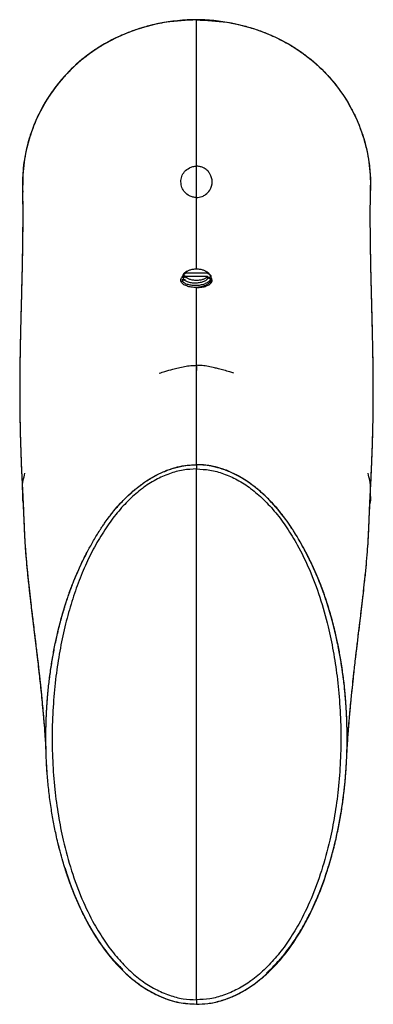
# Model space of a CAD drawing. Header units: millimetres. Extents: x 42 to 175, y 27 to 267.
# Tile 9 of 12: x 42 to 60, y 214 to 266. Entities that reach past the tile are written whole.
import ezdxf

# ---------------------------------------------------------------- set-up
doc = ezdxf.new("R2010")
doc.units = ezdxf.units.MM

msp = doc.modelspace()

# ---------------------------------------------------------------- linework, layer by layer
at = {"color": 7, "linetype": 'Continuous', "lineweight": 25}
for p, q in [((50.204, 252.306), (50.355, 252.376)), ((50.204, 252.274), (50.204, 252.306)), ((50.355, 252.199), (50.204, 252.125)), ((50.208, 252.12), (50.214, 252.215)), ((50.229, 252.438), (50.378, 252.561)), ((50.355, 252.376), (50.229, 252.438)), ((50.378, 252.361), (50.244, 252.251)), ((50.459, 252.64), (50.319, 252.541)), ((50.378, 252.561), (51.544, 252.561)), ((51.544, 252.361), (50.378, 252.361)), ((51.491, 252.62), (51.463, 252.64)), ((51.601, 252.543), (51.517, 252.601)), ((51.544, 252.561), (51.588, 252.525)), ((51.606, 252.31), (51.544, 252.361)), ((51.567, 252.515), (51.588, 252.525)), ((51.649, 252.474), (51.567, 252.515)), ((51.718, 252.354), (51.567, 252.284)), ((51.706, 252.227), (51.567, 252.291)), ((51.649, 252.475), (51.718, 252.417)), ((51.706, 252.227), (51.687, 252.17)), ((51.718, 252.217), (51.706, 252.227)), ((51.718, 252.417), (51.718, 252.354)), ((51.718, 252.135), (51.718, 252.217)), ((50.204, 252.125), (50.204, 252.074)), ((51.715, 252.115), (51.667, 252.015)), ((50.961, 247.635), (50.961, 247.361)), ((50.961, 213.849), (50.961, 242.115)), ((41.697, 241.011), (41.697, 240.644)), ((41.701, 240.845), (41.702, 240.817)), ((60.225, 240.644), (60.225, 241.011))]:
    msp.add_line(p, q, dxfattribs=at)
at = {"color": 7, "linetype": 'Continuous', "lineweight": 25, "flags": 128}
for points in [[(50.961, 258.238), (50.961, 262.156), (50.961, 266.027)], [(50.961, 252.769), (50.961, 253.742), (50.961, 255.297), (50.961, 258.964), (50.961, 262.509), (50.961, 266.027)], [(50.961, 252.769), (50.961, 253.742), (50.961, 255.297), (50.961, 258.964), (50.961, 262.509), (50.961, 266.027)], [(50.961, 252.769), (50.961, 253.782), (50.961, 256.939), (50.961, 260.022), (50.961, 263.027), (50.961, 266.027)], [(50.961, 252.769), (50.961, 253.782), (50.961, 256.939), (50.961, 260.022), (50.961, 263.027), (50.961, 266.027)], [(51.601, 252.543), (51.659, 252.494), (51.718, 252.417)], [(50.961, 247.635), (50.961, 249.586), (50.961, 251.776)]]:
    msp.add_lwpolyline(points, dxfattribs=at)
at = {"color": 8, "linetype": 'Continuous', "lineweight": 25, "flags": 128}
msp.add_lwpolyline([(50.961, 252.769), (50.961, 254.578), (50.961, 256.571)], dxfattribs=at)
at = {"color": 7, "linetype": 'Continuous', "lineweight": 25}
for centre, radius, start, end in [((50.961, 256.871), 9.167, 76.7353, 100.5929), ((51.462, 252.353), 0.29, 320.846, 331.9185)]:
    msp.add_arc(centre, radius, start, end, dxfattribs=at)
for points, knots in [([(50.961, 266.027), (50.42, 266.003), (49.325, 265.953), (47.73, 265.546), (46.208, 264.883), (44.868, 263.979), (43.725, 262.861), (42.842, 261.617), (42.194, 260.252), (41.845, 259.022), (41.72, 257.953), (41.674, 257.294), (41.706, 256.927), (41.713, 256.848)], [0, 0, 0, 0, 0.111006, 0.225007, 0.33608, 0.450768, 0.555293, 0.663206, 0.762496, 0.864782, 0.924249, 0.983745, 1, 1, 1, 1]), ([(50.961, 266.027), (50.629, 266.018), (49.965, 266), (49.09, 265.866), (48.339, 265.693), (47.709, 265.5), (47.016, 265.236), (46.269, 264.876), (45.573, 264.452), (44.993, 264.026), (44.517, 263.624), (44.081, 263.197), (43.681, 262.747), (43.314, 262.274), (42.985, 261.782), (42.691, 261.27), (42.428, 260.734), (42.202, 260.178), (42.021, 259.621), (41.877, 259.051), (41.769, 258.437), (41.712, 257.816), (41.692, 257.376), (41.696, 257.161), (41.697, 257.132)], [0, 0, 0, 0, 0.069604, 0.138909, 0.184977, 0.230963, 0.276912, 0.340257, 0.404291, 0.447395, 0.490861, 0.534741, 0.575122, 0.616897, 0.660042, 0.698935, 0.740578, 0.784893, 0.824636, 0.863266, 0.907857, 0.955044, 0.993949, 1, 1, 1, 1]), ([(50.961, 266.027), (50.624, 266.018), (49.957, 266), (48.972, 265.851), (48.016, 265.611), (47.106, 265.278), (46.247, 264.863), (45.453, 264.376), (44.723, 263.817), (44.065, 263.194), (43.478, 262.509), (42.968, 261.77), (42.537, 260.984), (42.15, 260.073), (41.855, 259.031), (41.703, 258.044), (41.709, 257.441), (41.711, 257.232)], [0, 0, 0, 0, 0.0710371, 0.1406938, 0.20967, 0.2786864, 0.3449902, 0.4106193, 0.4748283, 0.5386123, 0.6015653, 0.6647455, 0.7277132, 0.7904626, 0.873047, 0.9559078, 1, 1, 1, 1]), ([(50.961, 266.027), (51.502, 266.003), (52.597, 265.953), (54.192, 265.546), (55.714, 264.883), (57.054, 263.979), (58.197, 262.861), (59.079, 261.617), (59.73, 260.252), (60.072, 259.022), (60.207, 257.997), (60.217, 257.463), (60.222, 257.219)], [0, 0, 0, 0, 0.1139069, 0.2308867, 0.3448619, 0.4625467, 0.5698031, 0.6805357, 0.7824205, 0.8873797, 0.9483999, 1, 1, 1, 1]), ([(50.961, 266.027), (51.293, 266.018), (51.957, 266), (52.832, 265.866), (53.583, 265.693), (54.213, 265.5), (54.906, 265.236), (55.653, 264.876), (56.349, 264.452), (56.929, 264.026), (57.405, 263.624), (57.841, 263.197), (58.241, 262.747), (58.608, 262.274), (58.937, 261.782), (59.231, 261.27), (59.494, 260.734), (59.72, 260.178), (59.901, 259.621), (60.045, 259.051), (60.153, 258.437), (60.21, 257.816), (60.23, 257.376), (60.226, 257.161), (60.225, 257.132)], [0, 0, 0, 0, 0.069604, 0.138909, 0.184977, 0.230963, 0.276912, 0.340257, 0.404291, 0.447395, 0.490861, 0.534741, 0.575122, 0.616897, 0.660042, 0.698935, 0.740578, 0.784893, 0.824636, 0.863266, 0.907857, 0.955044, 0.993949, 1, 1, 1, 1]), ([(50.961, 266.027), (51.502, 266.003), (52.597, 265.953), (54.192, 265.546), (55.714, 264.883), (57.054, 263.979), (58.197, 262.861), (59.08, 261.617), (59.728, 260.252), (60.077, 259.022), (60.202, 257.953), (60.248, 257.294), (60.216, 256.927), (60.209, 256.849)], [0, 0, 0, 0, 0.111016, 0.225028, 0.336111, 0.45081, 0.555344, 0.663267, 0.762567, 0.864863, 0.924334, 0.983836, 1, 1, 1, 1]), ([(50.128, 257.405), (50.137, 257.502), (50.155, 257.685), (50.302, 257.943), (50.514, 258.128), (50.731, 258.21), (50.863, 258.235), (50.929, 258.237), (50.961, 258.238)], [0, 0, 0, 0, 0.292548, 0.553542, 0.788523, 0.900556, 0.951218, 1, 1, 1, 1]), ([(50.961, 256.571), (51.009, 256.574), (51.116, 256.58), (51.29, 256.631), (51.505, 256.752), (51.731, 257.012), (51.831, 257.389), (51.748, 257.746), (51.567, 257.99), (51.408, 258.119), (51.222, 258.203), (51.075, 258.235), (50.985, 258.237), (50.961, 258.238)], [0, 0, 0, 0, 0.03547, 0.079388, 0.149035, 0.281742, 0.510232, 0.719322, 0.801937, 0.884959, 0.933311, 0.982098, 1, 1, 1, 1]), ([(41.692, 257.236), (41.698, 256.824), (41.713, 255.887), (41.703, 254.476), (41.679, 253.033), (41.647, 251.702), (41.614, 250.479), (41.587, 249.365), (41.566, 248.362), (41.552, 247.471), (41.546, 246.677), (41.546, 245.961), (41.55, 245.306), (41.559, 244.711), (41.569, 244.194), (41.583, 243.687), (41.6, 243.136), (41.625, 242.469), (41.654, 241.803), (41.679, 241.298), (41.693, 241.006), (41.697, 240.932)], [0, 0, 0, 0, 0.0800701, 0.181723, 0.2759693, 0.3629208, 0.4425562, 0.5147212, 0.5790828, 0.6354303, 0.6841585, 0.7278596, 0.7669604, 0.8015211, 0.8316247, 0.8542809, 0.8830914, 0.9179952, 0.9556593, 0.9887662, 1, 1, 1, 1]), ([(41.692, 257.233), (41.699, 256.797), (41.713, 255.828), (41.702, 254.379), (41.676, 252.914), (41.643, 251.566), (41.61, 250.33), (41.583, 249.209), (41.563, 248.203), (41.55, 247.313), (41.545, 246.519), (41.546, 245.801), (41.552, 245.147), (41.562, 244.549), (41.574, 244.005), (41.59, 243.444), (41.612, 242.824), (41.64, 242.099), (41.669, 241.502), (41.689, 241.093), (41.697, 240.933)], [0, 0, 0, 0, 0.084682, 0.188206, 0.284003, 0.372178, 0.452701, 0.525373, 0.589846, 0.645921, 0.694487, 0.73808, 0.776876, 0.810949, 0.841207, 0.867196, 0.89957, 0.937811, 0.975529, 1, 1, 1, 1]), ([(41.692, 257.22), (41.699, 256.728), (41.713, 255.67), (41.697, 254.102), (41.668, 252.542), (41.631, 251.098), (41.597, 249.766), (41.571, 248.578), (41.554, 247.53), (41.546, 246.618), (41.546, 245.797), (41.553, 245.031), (41.567, 244.272), (41.586, 243.573), (41.608, 242.925), (41.631, 242.337), (41.655, 241.807), (41.677, 241.347), (41.691, 241.057), (41.697, 240.933)], [0, 0, 0, 0, 0.0947768, 0.2036676, 0.3050483, 0.3990238, 0.4855469, 0.5642595, 0.6292014, 0.6870778, 0.7382893, 0.7838744, 0.8241345, 0.8673387, 0.8952784, 0.9256592, 0.9557001, 0.9810764, 1, 1, 1, 1]), ([(50.961, 256.571), (50.929, 256.572), (50.864, 256.575), (50.731, 256.599), (50.516, 256.681), (50.311, 256.858), (50.158, 257.113), (50.138, 257.303), (50.128, 257.405)], [0, 0, 0, 0, 0.046165, 0.094852, 0.205925, 0.440173, 0.70248, 1, 1, 1, 1]), ([(60.246, 241.371), (60.247, 241.382), (60.262, 241.686), (60.287, 242.22), (60.319, 243.059), (60.341, 243.752), (60.356, 244.326), (60.364, 244.778), (60.37, 245.129), (60.373, 245.441), (60.376, 245.825), (60.377, 246.349), (60.374, 247.028), (60.365, 247.847), (60.347, 248.81), (60.322, 249.919), (60.289, 251.17), (60.254, 252.557), (60.225, 254.081), (60.209, 255.649), (60.223, 256.718), (60.229, 257.226)], [0, 0, 0, 0, 0.0017394, 0.0465992, 0.0921659, 0.1296614, 0.1612234, 0.1864738, 0.2053285, 0.2209889, 0.242754, 0.277072, 0.3208772, 0.3742537, 0.4372051, 0.5111664, 0.5946048, 0.6871967, 0.7888689, 0.8996963, 1, 1, 1, 1]), ([(60.225, 240.932), (60.235, 241.13), (60.256, 241.577), (60.286, 242.185), (60.312, 242.863), (60.332, 243.429), (60.346, 243.937), (60.357, 244.385), (60.365, 244.831), (60.372, 245.33), (60.376, 245.955), (60.375, 246.715), (60.367, 247.611), (60.35, 248.642), (60.324, 249.805), (60.291, 251.096), (60.255, 252.513), (60.225, 254.06), (60.209, 255.639), (60.223, 256.711), (60.229, 257.219)], [0, 0, 0, 0, 0.0300125, 0.0675449, 0.1007735, 0.130678, 0.1577788, 0.1820761, 0.2043821, 0.2333523, 0.2713918, 0.3186416, 0.3751997, 0.4410719, 0.5161029, 0.5999293, 0.6922022, 0.7928517, 0.9019606, 1, 1, 1, 1]), ([(60.254, 241.519), (60.254, 241.519), (60.265, 241.764), (60.285, 242.182), (60.312, 242.864), (60.332, 243.429), (60.346, 243.937), (60.357, 244.385), (60.365, 244.831), (60.372, 245.33), (60.376, 245.955), (60.375, 246.715), (60.367, 247.611), (60.35, 248.642), (60.324, 249.805), (60.291, 251.096), (60.255, 252.513), (60.225, 254.06), (60.209, 255.639), (60.223, 256.711), (60.229, 257.219)], [0, 0, 0, 0, 0.000002, 0.038695, 0.072951, 0.10378, 0.131718, 0.156767, 0.179763, 0.20963, 0.248846, 0.297558, 0.355865, 0.423775, 0.501127, 0.587546, 0.682673, 0.786436, 0.89892, 1, 1, 1, 1]), ([(50.128, 252.17), (50.136, 252.228), (50.149, 252.314), (50.252, 252.385), (50.287, 252.409)], [0, 0, 0, 0, 0.662101, 1, 1, 1, 1]), ([(50.204, 252.306), (50.22, 252.331), (50.243, 252.366), (50.289, 252.394), (50.302, 252.402)], [0, 0, 0, 0, 0.72421, 1, 1, 1, 1]), ([(50.338, 252.55), (50.321, 252.539), (50.269, 252.505), (50.245, 252.465), (50.229, 252.438)], [0, 0, 0, 0, 0.341053, 1, 1, 1, 1]), ([(50.244, 252.251), (50.275, 252.217), (50.337, 252.149), (50.51, 252.073), (50.72, 252.028), (50.95, 252.02), (51.176, 252.048), (51.373, 252.111), (51.529, 252.2), (51.58, 252.274), (51.606, 252.311)], [0, 0, 0, 0, 0.130314, 0.25911, 0.386387, 0.512146, 0.636387, 0.759109, 0.880314, 1, 1, 1, 1]), ([(50.961, 251.776), (51.055, 251.78), (51.242, 251.788), (51.491, 251.853), (51.681, 251.951), (51.778, 252.063), (51.803, 252.185), (51.78, 252.287), (51.711, 252.347), (51.69, 252.365)], [0, 0, 0, 0, 0.164307, 0.328607, 0.493102, 0.657724, 0.76629, 0.930594, 1, 1, 1, 1]), ([(51.472, 252.63), (51.478, 252.626), (51.521, 252.604), (51.585, 252.552), (51.627, 252.501), (51.649, 252.475)], [0, 0, 0, 0, 0.082574, 0.53512, 1, 1, 1, 1]), ([(51.588, 252.525), (51.573, 252.545), (51.547, 252.579), (51.506, 252.608), (51.49, 252.619)], [0, 0, 0, 0, 0.613514, 1, 1, 1, 1]), ([(51.632, 252.314), (51.644, 252.305), (51.685, 252.276), (51.697, 252.24), (51.704, 252.215)], [0, 0, 0, 0, 0.309436, 1, 1, 1, 1]), ([(51.718, 252.188), (51.726, 252.175), (51.76, 252.118), (51.741, 252.059), (51.726, 252.013)], [0, 0, 0, 0, 0.235539, 1, 1, 1, 1]), ([(50.961, 251.776), (50.867, 251.78), (50.68, 251.788), (50.431, 251.853), (50.242, 251.951), (50.142, 252.063), (50.132, 252.14), (50.128, 252.17)], [0, 0, 0, 0, 0.214419, 0.428829, 0.643492, 0.858323, 1, 1, 1, 1]), ([(50.961, 251.795), (51.047, 251.803), (51.218, 251.82), (51.447, 251.896), (51.629, 252.002), (51.689, 252.091), (51.718, 252.135)], [0, 0, 0, 0, 0.249995, 0.499997, 0.749998, 1, 1, 1, 1]), ([(50.961, 247.626), (50.961, 247.772), (50.961, 248.376), (50.961, 249.384), (50.961, 250.646), (50.961, 251.464), (50.961, 251.821)], [0, 0, 0, 0, 0.099821, 0.41144, 0.743262, 1, 1, 1, 1]), ([(50.961, 242.342), (50.961, 242.886), (50.961, 243.986), (50.961, 245.473), (50.961, 246.868), (50.961, 248.084), (50.961, 249.375), (50.961, 250.635), (50.961, 251.462), (50.961, 251.821)], [0, 0, 0, 0, 0.127171, 0.257143, 0.393221, 0.538715, 0.696887, 0.868479, 1, 1, 1, 1]), ([(50.961, 242.342), (50.961, 242.888), (50.961, 243.992), (50.961, 245.483), (50.961, 246.883), (50.961, 248.101), (50.961, 249.39), (50.961, 250.641), (50.961, 251.457), (50.961, 251.811)], [0, 0, 0, 0, 0.127778, 0.258391, 0.395186, 0.541512, 0.700653, 0.870112, 1, 1, 1, 1]), ([(50.961, 242.342), (50.961, 242.886), (50.961, 243.986), (50.961, 245.473), (50.961, 246.868), (50.961, 248.084), (50.961, 249.375), (50.961, 250.632), (50.961, 251.456), (50.961, 251.811)], [0, 0, 0, 0, 0.127327, 0.257458, 0.393704, 0.539376, 0.697741, 0.869544, 1, 1, 1, 1]), ([(48.981, 247.216), (49.081, 247.247), (49.319, 247.322), (49.658, 247.417), (50.006, 247.505), (50.323, 247.574), (50.644, 247.626), (50.859, 247.632), (50.961, 247.635)], [0, 0, 0, 0, 0.155546, 0.36903, 0.52225, 0.690011, 0.85196, 1, 1, 1, 1]), ([(52.941, 247.216), (52.871, 247.238), (52.699, 247.292), (52.431, 247.371), (52.161, 247.443), (51.885, 247.512), (51.598, 247.574), (51.277, 247.627), (51.063, 247.632), (50.961, 247.635)], [0, 0, 0, 0, 0.1083019, 0.267215, 0.4143201, 0.5229819, 0.6906275, 0.8523208, 1, 1, 1, 1]), ([(50.961, 242.342), (50.961, 242.81), (50.961, 243.754), (50.961, 245.049), (50.961, 246.279), (50.961, 246.989), (50.961, 247.352)], [0, 0, 0, 0, 0.239731, 0.483245, 0.735141, 1, 1, 1, 1]), ([(50.961, 242.342), (50.961, 242.888), (50.961, 243.994), (50.961, 245.474), (50.961, 246.496), (50.961, 246.953), (50.961, 247.023)], [0, 0, 0, 0, 0.304078, 0.614902, 0.940438, 1, 1, 1, 1]), ([(43.963, 220.836), (43.923, 220.966), (43.828, 221.272), (43.662, 221.874), (43.487, 222.599), (43.325, 223.41), (43.193, 224.213), (43.087, 225.033), (43.011, 225.84), (42.962, 226.635), (42.938, 227.432), (42.939, 228.245), (42.965, 229.038), (43.014, 229.807), (43.084, 230.555), (43.174, 231.287), (43.286, 232.013), (43.421, 232.736), (43.571, 233.416), (43.724, 234.022), (43.866, 234.523), (43.991, 234.929), (44.085, 235.215), (44.183, 235.497), (44.318, 235.869), (44.515, 236.365), (44.738, 236.871), (44.944, 237.303), (45.123, 237.655), (45.286, 237.961), (45.443, 238.239), (45.605, 238.514), (45.746, 238.743), (45.87, 238.935), (45.978, 239.098), (46.13, 239.318), (46.27, 239.511), (46.429, 239.718), (46.588, 239.918), (46.809, 240.175), (47.075, 240.462), (47.353, 240.733), (47.612, 240.961), (48.003, 241.281), (48.566, 241.671), (49.289, 242.026), (49.924, 242.225), (50.453, 242.327), (50.794, 242.337), (50.961, 242.342)], [0, 0, 0, 0, 0.016467, 0.038838, 0.075681, 0.106814, 0.138891, 0.174094, 0.206679, 0.23671, 0.270097, 0.302719, 0.334537, 0.365518, 0.395314, 0.424577, 0.453955, 0.483327, 0.512536, 0.537261, 0.557858, 0.574642, 0.587867, 0.593862, 0.61014, 0.634971, 0.657345, 0.675874, 0.691723, 0.704298, 0.716899, 0.729516, 0.742141, 0.748776, 0.756513, 0.765305, 0.78034, 0.784686, 0.796213, 0.810467, 0.824717, 0.842456, 0.856302, 0.865381, 0.902112, 0.936783, 0.959861, 0.980327, 1, 1, 1, 1]), ([(47.034, 215.469), (46.951, 215.547), (46.71, 215.775), (46.37, 216.165), (45.978, 216.665), (45.657, 217.136), (45.376, 217.593), (45.161, 217.973), (44.952, 218.372), (44.741, 218.808), (44.553, 219.232), (44.399, 219.607), (44.283, 219.908), (44.175, 220.204), (44.068, 220.511), (43.957, 220.851), (43.829, 221.273), (43.661, 221.874), (43.487, 222.6), (43.325, 223.41), (43.193, 224.213), (43.087, 225.033), (43.011, 225.84), (42.962, 226.639), (42.938, 227.437), (42.94, 228.24), (42.965, 229.021), (43.012, 229.79), (43.083, 230.553), (43.176, 231.301), (43.289, 232.027), (43.415, 232.704), (43.548, 233.313), (43.676, 233.838), (43.798, 234.289), (43.911, 234.673), (44.012, 234.993), (44.091, 235.232), (44.172, 235.467), (44.28, 235.765), (44.442, 236.183), (44.629, 236.627), (44.814, 237.034), (44.979, 237.373), (45.134, 237.676), (45.286, 237.96), (45.442, 238.238), (45.604, 238.514), (45.746, 238.743), (45.87, 238.935), (45.978, 239.098), (46.128, 239.316), (46.268, 239.508), (46.44, 239.732), (46.63, 239.969), (46.911, 240.29), (47.23, 240.617), (47.54, 240.901), (47.816, 241.13), (48.063, 241.318), (48.319, 241.496), (48.585, 241.661), (48.851, 241.807), (49.115, 241.934), (49.382, 242.044), (49.641, 242.132), (49.905, 242.206), (50.224, 242.276), (50.584, 242.327), (50.846, 242.337), (50.961, 242.342)], [0, 0, 0, 0, 0.010931, 0.031967, 0.049973, 0.072235, 0.087049, 0.10182, 0.114415, 0.130695, 0.148682, 0.159381, 0.170049, 0.179957, 0.189939, 0.201514, 0.214661, 0.232572, 0.261949, 0.286811, 0.312423, 0.340542, 0.366556, 0.390517, 0.417579, 0.443312, 0.467726, 0.49254, 0.517162, 0.541209, 0.564645, 0.587432, 0.607013, 0.624124, 0.638926, 0.651573, 0.662196, 0.670903, 0.675513, 0.685799, 0.701068, 0.718121, 0.73155, 0.743422, 0.753835, 0.763857, 0.773912, 0.783992, 0.794089, 0.799359, 0.805535, 0.812577, 0.824395, 0.827909, 0.839293, 0.852967, 0.86814, 0.882442, 0.89252, 0.901885, 0.911682, 0.921903, 0.931301, 0.9402, 0.949507, 0.958451, 0.965908, 0.975313, 0.98917, 1, 1, 1, 1]), ([(44.032, 220.626), (44.009, 220.696), (43.943, 220.895), (43.829, 221.272), (43.661, 221.874), (43.487, 222.599), (43.325, 223.41), (43.193, 224.213), (43.087, 225.033), (43.011, 225.84), (42.962, 226.635), (42.938, 227.432), (42.939, 228.245), (42.965, 229.038), (43.014, 229.807), (43.084, 230.555), (43.174, 231.287), (43.286, 232.013), (43.421, 232.736), (43.571, 233.416), (43.724, 234.022), (43.866, 234.523), (43.991, 234.929), (44.085, 235.215), (44.183, 235.497), (44.318, 235.869), (44.515, 236.365), (44.738, 236.871), (44.944, 237.303), (45.123, 237.655), (45.286, 237.961), (45.443, 238.239), (45.605, 238.514), (45.746, 238.743), (45.87, 238.935), (45.978, 239.098), (46.13, 239.318), (46.27, 239.511), (46.429, 239.718), (46.588, 239.918), (46.809, 240.175), (47.075, 240.462), (47.353, 240.733), (47.612, 240.961), (48.003, 241.281), (48.566, 241.671), (49.289, 242.026), (49.924, 242.225), (50.453, 242.327), (50.794, 242.337), (50.961, 242.342)], [0, 0, 0, 0, 0.008857, 0.025179, 0.047351, 0.083869, 0.114725, 0.146518, 0.181409, 0.213706, 0.243471, 0.276562, 0.308895, 0.340431, 0.371138, 0.40067, 0.429673, 0.458791, 0.487903, 0.516853, 0.541359, 0.561774, 0.57841, 0.591517, 0.597459, 0.613593, 0.638204, 0.66038, 0.678744, 0.694454, 0.706917, 0.719406, 0.731912, 0.744425, 0.751001, 0.758669, 0.767384, 0.782285, 0.786593, 0.798018, 0.812146, 0.826269, 0.843851, 0.857574, 0.866573, 0.902979, 0.937343, 0.960217, 0.980501, 1, 1, 1, 1]), ([(57.895, 220.639), (57.952, 220.815), (58.057, 221.145), (58.21, 221.689), (58.355, 222.259), (58.475, 222.8), (58.566, 223.263), (58.655, 223.755), (58.738, 224.29), (58.81, 224.842), (58.859, 225.295), (58.896, 225.7), (58.923, 226.052), (58.941, 226.349), (58.959, 226.7), (58.975, 227.123), (58.983, 227.635), (58.982, 228.085), (58.974, 228.461), (58.962, 228.853), (58.936, 229.401), (58.887, 230.047), (58.823, 230.672), (58.76, 231.18), (58.696, 231.628), (58.63, 232.032), (58.564, 232.397), (58.471, 232.871), (58.328, 233.521), (58.103, 234.383), (57.835, 235.239), (57.531, 236.068), (57.191, 236.871), (56.852, 237.561), (56.55, 238.116), (56.299, 238.547), (56.019, 238.993), (55.742, 239.392), (55.495, 239.721), (55.275, 239.991), (55.069, 240.226), (54.875, 240.431), (54.652, 240.653), (54.383, 240.9), (54.055, 241.17), (53.718, 241.417), (53.333, 241.664), (52.921, 241.886), (52.561, 242.039), (52.288, 242.133), (52.064, 242.2), (51.782, 242.268), (51.492, 242.313), (51.213, 242.339), (51.052, 242.34), (50.961, 242.342)], [0, 0, 0, 0, 0.02227, 0.041656, 0.067895, 0.092965, 0.108144, 0.12457, 0.152903, 0.173044, 0.191258, 0.207492, 0.221641, 0.23355, 0.243044, 0.263615, 0.284125, 0.304229, 0.317275, 0.329009, 0.350986, 0.382681, 0.406073, 0.42574, 0.443579, 0.459757, 0.474403, 0.487598, 0.517064, 0.553212, 0.5931, 0.622932, 0.657463, 0.695902, 0.713317, 0.731709, 0.754498, 0.77509, 0.788699, 0.802673, 0.815881, 0.825325, 0.835672, 0.852788, 0.868003, 0.885384, 0.901703, 0.921337, 0.939991, 0.947392, 0.955035, 0.967355, 0.981239, 0.98932, 1, 1, 1, 1]), ([(50.961, 242.342), (50.961, 242.307), (50.961, 242.237), (50.961, 242.156), (50.961, 242.115)], [0, 0, 0, 0, 0.499916, 1, 1, 1, 1]), ([(54.688, 215.276), (54.839, 215.417), (55.149, 215.707), (55.553, 216.165), (55.943, 216.665), (56.265, 217.136), (56.546, 217.593), (56.761, 217.973), (56.97, 218.372), (57.181, 218.808), (57.369, 219.232), (57.523, 219.607), (57.639, 219.908), (57.747, 220.204), (57.854, 220.511), (57.965, 220.851), (58.093, 221.273), (58.261, 221.874), (58.435, 222.6), (58.597, 223.41), (58.729, 224.213), (58.835, 225.033), (58.911, 225.84), (58.96, 226.639), (58.984, 227.437), (58.982, 228.24), (58.957, 229.021), (58.91, 229.79), (58.839, 230.553), (58.746, 231.301), (58.633, 232.027), (58.507, 232.704), (58.374, 233.313), (58.246, 233.838), (58.124, 234.289), (58.011, 234.673), (57.91, 234.993), (57.831, 235.232), (57.75, 235.467), (57.642, 235.765), (57.48, 236.183), (57.293, 236.627), (57.108, 237.034), (56.943, 237.373), (56.788, 237.676), (56.636, 237.96), (56.48, 238.238), (56.318, 238.514), (56.176, 238.743), (56.052, 238.935), (55.944, 239.098), (55.794, 239.316), (55.654, 239.508), (55.482, 239.732), (55.292, 239.969), (55.011, 240.29), (54.692, 240.617), (54.382, 240.901), (54.106, 241.13), (53.859, 241.318), (53.603, 241.496), (53.337, 241.661), (53.071, 241.807), (52.807, 241.934), (52.54, 242.044), (52.281, 242.132), (52.017, 242.206), (51.698, 242.276), (51.338, 242.327), (51.076, 242.337), (50.961, 242.342)], [0, 0, 0, 0, 0.019662, 0.040513, 0.058359, 0.080425, 0.095108, 0.109749, 0.122233, 0.138369, 0.156197, 0.166802, 0.177375, 0.187196, 0.19709, 0.208562, 0.221594, 0.239347, 0.268464, 0.293107, 0.318493, 0.346364, 0.372148, 0.395898, 0.42272, 0.448226, 0.472425, 0.49702, 0.521424, 0.545259, 0.568488, 0.591074, 0.610482, 0.627442, 0.642114, 0.654649, 0.665178, 0.673808, 0.678377, 0.688573, 0.703707, 0.720609, 0.73392, 0.745687, 0.756008, 0.765941, 0.775908, 0.785899, 0.795906, 0.801131, 0.807252, 0.814232, 0.825945, 0.829429, 0.840712, 0.854265, 0.869304, 0.88348, 0.893469, 0.902751, 0.912461, 0.922593, 0.931908, 0.940728, 0.949953, 0.958817, 0.966209, 0.975531, 0.989266, 1, 1, 1, 1]), ([(50.961, 242.342), (50.961, 242.307), (50.961, 242.237), (50.961, 242.156), (50.961, 242.115)], [0, 0, 0, 0, 0.499916, 1, 1, 1, 1]), ([(57.849, 220.499), (57.886, 220.612), (57.966, 220.853), (58.093, 221.272), (58.261, 221.874), (58.435, 222.599), (58.597, 223.41), (58.729, 224.213), (58.835, 225.033), (58.911, 225.84), (58.96, 226.635), (58.984, 227.432), (58.983, 228.245), (58.957, 229.038), (58.908, 229.807), (58.838, 230.555), (58.748, 231.287), (58.636, 232.013), (58.501, 232.736), (58.351, 233.416), (58.198, 234.022), (58.056, 234.523), (57.931, 234.929), (57.837, 235.215), (57.739, 235.497), (57.604, 235.869), (57.407, 236.365), (57.184, 236.871), (56.978, 237.303), (56.799, 237.655), (56.636, 237.961), (56.479, 238.239), (56.317, 238.514), (56.176, 238.743), (56.052, 238.935), (55.944, 239.098), (55.792, 239.318), (55.652, 239.511), (55.493, 239.718), (55.334, 239.918), (55.113, 240.175), (54.847, 240.462), (54.569, 240.733), (54.31, 240.961), (53.919, 241.281), (53.356, 241.671), (52.633, 242.026), (51.998, 242.225), (51.469, 242.327), (51.128, 242.337), (50.961, 242.342)], [0, 0, 0, 0, 0.014139, 0.030373, 0.052427, 0.08875, 0.119442, 0.151066, 0.185771, 0.217896, 0.247502, 0.280417, 0.312578, 0.343946, 0.374489, 0.403864, 0.432712, 0.461675, 0.490632, 0.519428, 0.543803, 0.564109, 0.580656, 0.593694, 0.599604, 0.615652, 0.640132, 0.66219, 0.680456, 0.696082, 0.708479, 0.720902, 0.733341, 0.745787, 0.752328, 0.759955, 0.768623, 0.783445, 0.78773, 0.799094, 0.813147, 0.827195, 0.844683, 0.858333, 0.867284, 0.903496, 0.937677, 0.960429, 0.980605, 1, 1, 1, 1]), ([(50.961, 242.342), (50.961, 242.307), (50.961, 242.237), (50.961, 242.156), (50.961, 242.115)], [0, 0, 0, 0, 0.499916, 1, 1, 1, 1]), ([(41.699, 241.011), (41.698, 241.023), (41.688, 241.203), (41.72, 241.475), (41.792, 241.753), (41.826, 241.883)], [0, 0, 0, 0, 0.036505, 0.546735, 1, 1, 1, 1]), ([(50.961, 242.115), (50.722, 242.104), (50.232, 242.08), (49.499, 241.875), (48.765, 241.551), (48.05, 241.084), (47.364, 240.489), (46.719, 239.782), (46.121, 238.971), (45.575, 238.074), (45.081, 237.09), (44.645, 236.031), (44.263, 234.899), (43.935, 233.689), (43.666, 232.41), (43.459, 231.044), (43.324, 229.6), (43.257, 228.091), (43.29, 226.565), (43.397, 225.086), (43.589, 223.68), (43.877, 222.229), (44.281, 220.742), (44.827, 219.246), (45.43, 217.994), (46.055, 216.972), (46.669, 216.156), (47.33, 215.449), (48.026, 214.863), (48.752, 214.405), (49.489, 214.085), (50.228, 213.883), (50.72, 213.86), (50.961, 213.849)], [0, 0, 0, 0, 0.020143, 0.041328, 0.063751, 0.087707, 0.113264, 0.140324, 0.168505, 0.198463, 0.229284, 0.261817, 0.295697, 0.330791, 0.368617, 0.407128, 0.448801, 0.492723, 0.536686, 0.579963, 0.620502, 0.659149, 0.707836, 0.753895, 0.797215, 0.828257, 0.857584, 0.885486, 0.911588, 0.935544, 0.958556, 0.979706, 1, 1, 1, 1]), ([(50.961, 242.115), (50.722, 242.104), (50.232, 242.08), (49.499, 241.875), (48.765, 241.551), (48.05, 241.084), (47.364, 240.489), (46.719, 239.782), (46.121, 238.971), (45.575, 238.074), (45.081, 237.09), (44.645, 236.031), (44.263, 234.899), (43.935, 233.689), (43.666, 232.41), (43.459, 231.044), (43.324, 229.6), (43.257, 228.091), (43.29, 226.565), (43.397, 225.086), (43.589, 223.68), (43.877, 222.229), (44.281, 220.742), (44.827, 219.246), (45.43, 217.994), (46.055, 216.972), (46.669, 216.156), (47.33, 215.449), (48.026, 214.863), (48.752, 214.405), (49.489, 214.085), (50.228, 213.883), (50.72, 213.86), (50.961, 213.849)], [0, 0, 0, 0, 0.020143, 0.0413285, 0.063751, 0.0877069, 0.1132639, 0.1403239, 0.1685053, 0.1984632, 0.2292844, 0.2618166, 0.2956973, 0.3307905, 0.3686165, 0.4071281, 0.448801, 0.4927225, 0.5366862, 0.5799627, 0.6205018, 0.6591487, 0.7078356, 0.7538951, 0.7972146, 0.8282567, 0.8575835, 0.8854861, 0.9115883, 0.9355442, 0.9585556, 0.9797055, 1, 1, 1, 1]), ([(50.961, 242.115), (51.2, 242.104), (51.69, 242.08), (52.423, 241.875), (53.157, 241.551), (53.872, 241.084), (54.558, 240.489), (55.203, 239.782), (55.801, 238.971), (56.412, 237.966), (57.007, 236.736), (57.55, 235.276), (57.959, 233.82), (58.256, 232.41), (58.463, 231.044), (58.598, 229.6), (58.665, 228.091), (58.632, 226.565), (58.525, 225.086), (58.333, 223.68), (58.045, 222.229), (57.641, 220.742), (57.095, 219.246), (56.492, 217.994), (55.867, 216.972), (55.253, 216.156), (54.592, 215.449), (53.896, 214.863), (53.17, 214.405), (52.433, 214.085), (51.694, 213.883), (51.202, 213.86), (50.961, 213.849)], [0, 0, 0, 0, 0.0201434, 0.0413293, 0.0637523, 0.0877086, 0.1132662, 0.1403267, 0.1685111, 0.1984672, 0.2399286, 0.2842687, 0.3307774, 0.3686064, 0.4071165, 0.4487903, 0.4927126, 0.5366772, 0.5799546, 0.6204944, 0.6591421, 0.707832, 0.7538924, 0.7972107, 0.8282559, 0.8575808, 0.8854839, 0.9115866, 0.9355464, 0.958555, 0.9797069, 1, 1, 1, 1]), ([(50.961, 242.115), (51.2, 242.104), (51.69, 242.08), (52.423, 241.875), (53.157, 241.551), (53.872, 241.084), (54.558, 240.489), (55.203, 239.782), (55.801, 238.971), (56.412, 237.966), (57.007, 236.736), (57.55, 235.276), (57.959, 233.82), (58.256, 232.41), (58.463, 231.044), (58.598, 229.6), (58.665, 228.091), (58.632, 226.565), (58.525, 225.086), (58.333, 223.68), (58.045, 222.229), (57.641, 220.742), (57.095, 219.246), (56.492, 217.994), (55.867, 216.972), (55.253, 216.156), (54.592, 215.449), (53.896, 214.863), (53.17, 214.405), (52.433, 214.085), (51.694, 213.883), (51.202, 213.86), (50.961, 213.849)], [0, 0, 0, 0, 0.020143, 0.041329, 0.063752, 0.087709, 0.113266, 0.140327, 0.168511, 0.198467, 0.239929, 0.284269, 0.330777, 0.368606, 0.407116, 0.44879, 0.492712, 0.536677, 0.579954, 0.620494, 0.659142, 0.707832, 0.753892, 0.797211, 0.828256, 0.857581, 0.885484, 0.911587, 0.935546, 0.958555, 0.979707, 1, 1, 1, 1]), ([(60.223, 241.011), (60.224, 241.023), (60.234, 241.203), (60.202, 241.475), (60.13, 241.753), (60.096, 241.883)], [0, 0, 0, 0, 0.036171, 0.546502, 1, 1, 1, 1]), ([(41.7, 240.859), (41.706, 240.745), (41.72, 240.457), (41.747, 239.875), (41.778, 239.17), (41.806, 238.416), (41.857, 237.697), (41.915, 237.023), (41.98, 236.353), (42.067, 235.549), (42.184, 234.554), (42.31, 233.522), (42.42, 232.611), (42.504, 231.905), (42.572, 231.309), (42.636, 230.726), (42.697, 230.14), (42.757, 229.522), (42.817, 228.871), (42.879, 228.079), (42.923, 227.49), (42.938, 227.176), (42.939, 227.161)], [0, 0, 0, 0, 0.033564, 0.084764, 0.150442, 0.211329, 0.260593, 0.302263, 0.343234, 0.395162, 0.465271, 0.541233, 0.60069, 0.650471, 0.687808, 0.727375, 0.776111, 0.812951, 0.861542, 0.922485, 0.996357, 1, 1, 1, 1]), ([(41.701, 240.852), (41.703, 240.797), (41.713, 240.589), (41.734, 240.148), (41.764, 239.511), (41.788, 238.843), (41.82, 238.217), (41.863, 237.624), (41.914, 237.036), (41.969, 236.469), (42.034, 235.855), (42.117, 235.126), (42.219, 234.267), (42.326, 233.389), (42.419, 232.62), (42.509, 231.861), (42.602, 231.045), (42.68, 230.308), (42.741, 229.695), (42.786, 229.207), (42.839, 228.603), (42.894, 227.902), (42.923, 227.414), (42.939, 227.159)], [0, 0, 0, 0, 0.01702, 0.064565, 0.123981, 0.175994, 0.22343, 0.264101, 0.299673, 0.339006, 0.377332, 0.423725, 0.485545, 0.548709, 0.599549, 0.641678, 0.70591, 0.774175, 0.801251, 0.836897, 0.882537, 0.938565, 1, 1, 1, 1]), ([(58.969, 226.916), (58.969, 226.916), (58.979, 227.134), (59.006, 227.545), (59.048, 228.148), (59.089, 228.661), (59.127, 229.103), (59.162, 229.486), (59.2, 229.883), (59.25, 230.382), (59.318, 231.02), (59.407, 231.81), (59.501, 232.606), (59.588, 233.32), (59.658, 233.898), (59.716, 234.38), (59.764, 234.782), (59.812, 235.185), (59.868, 235.675), (59.937, 236.306), (60.006, 237.007), (60.064, 237.686), (60.11, 238.349), (60.139, 238.977), (60.161, 239.557), (60.187, 240.133), (60.207, 240.559), (60.22, 240.815), (60.221, 240.85)], [0, 0, 0, 0, 0.000002, 0.053084, 0.096989, 0.141295, 0.170976, 0.197235, 0.225819, 0.256655, 0.302968, 0.358793, 0.418577, 0.464485, 0.503199, 0.5353, 0.561362, 0.582943, 0.614069, 0.656592, 0.705439, 0.750173, 0.790977, 0.839778, 0.88252, 0.921861, 0.989415, 1, 1, 1, 1]), ([(58.971, 226.934), (58.971, 226.941), (58.981, 227.179), (59.011, 227.619), (59.055, 228.252), (59.099, 228.788), (59.139, 229.24), (59.174, 229.614), (59.21, 229.98), (59.254, 230.421), (59.314, 230.984), (59.395, 231.703), (59.485, 232.47), (59.574, 233.208), (59.653, 233.855), (59.718, 234.398), (59.767, 234.811), (59.809, 235.164), (59.856, 235.572), (59.92, 236.143), (59.99, 236.829), (60.05, 237.515), (60.108, 238.286), (60.143, 239.1), (60.176, 239.911), (60.202, 240.459), (60.217, 240.764), (60.221, 240.848)], [0, 0, 0, 0, 0.0018076, 0.0570365, 0.1027101, 0.1488243, 0.1797448, 0.2057828, 0.2322837, 0.2592418, 0.2992582, 0.3492366, 0.4066262, 0.4549734, 0.4994064, 0.5385595, 0.5663031, 0.5829003, 0.6061642, 0.6441777, 0.6932364, 0.7384963, 0.7787058, 0.8478358, 0.9089072, 0.9750299, 1, 1, 1, 1]), ([(41.698, 240.644), (41.697, 240.642), (41.683, 240.515), (41.709, 240.388), (41.733, 240.264)], [0, 0, 0, 0, 0.019363, 1, 1, 1, 1]), ([(41.729, 240.263), (41.73, 240.242), (41.74, 240.023), (41.765, 239.497), (41.792, 238.716), (41.84, 237.905), (41.906, 237.109), (41.974, 236.411), (42.044, 235.76), (42.122, 235.077), (42.212, 234.327), (42.299, 233.607), (42.376, 232.975), (42.448, 232.374), (42.537, 231.617), (42.639, 230.707), (42.736, 229.759), (42.803, 229.016), (42.853, 228.421), (42.898, 227.835), (42.924, 227.401), (42.939, 227.161)], [0, 0, 0, 0, 0.006662, 0.068116, 0.136924, 0.200605, 0.254896, 0.30548, 0.347572, 0.394035, 0.451124, 0.50605, 0.54667, 0.586886, 0.637692, 0.71336, 0.78981, 0.852475, 0.887394, 0.93772, 1, 1, 1, 1]), ([(58.971, 226.934), (58.983, 227.15), (59.005, 227.55), (59.048, 228.148), (59.089, 228.661), (59.127, 229.103), (59.162, 229.486), (59.2, 229.883), (59.25, 230.381), (59.318, 231.02), (59.407, 231.81), (59.501, 232.606), (59.588, 233.32), (59.658, 233.898), (59.716, 234.38), (59.764, 234.782), (59.812, 235.185), (59.868, 235.675), (59.937, 236.306), (60.006, 237.007), (60.064, 237.686), (60.11, 238.349), (60.139, 238.978), (60.161, 239.555), (60.18, 239.966), (60.19, 240.184), (60.194, 240.264)], [0, 0, 0, 0, 0.054754, 0.10131, 0.148291, 0.179765, 0.207608, 0.237916, 0.270611, 0.319718, 0.378913, 0.442308, 0.490989, 0.532042, 0.56608, 0.593713, 0.616592, 0.649595, 0.694684, 0.74648, 0.793915, 0.837181, 0.888928, 0.934251, 0.975966, 1, 1, 1, 1]), ([(60.224, 240.644), (60.225, 240.642), (60.239, 240.515), (60.214, 240.389), (60.189, 240.265)], [0, 0, 0, 0, 0.019415, 1, 1, 1, 1]), ([(43.968, 220.855), (44.002, 220.736), (44.16, 220.182), (44.596, 219.067), (45.303, 217.613), (46.053, 216.508), (46.639, 215.815), (47.087, 215.347), (47.644, 214.855), (48.333, 214.371), (49.119, 213.968), (50.012, 213.667), (50.651, 213.639), (50.962, 213.626)], [0, 0, 0, 0, 0.034867, 0.162386, 0.337099, 0.490084, 0.536512, 0.591861, 0.671182, 0.743658, 0.825198, 0.914948, 1, 1, 1, 1]), ([(43.97, 220.842), (43.994, 220.755), (44.142, 220.229), (44.568, 219.136), (45.272, 217.665), (46.024, 216.547), (46.613, 215.844), (47.061, 215.371), (47.621, 214.873), (48.313, 214.382), (49.104, 213.974), (50.003, 213.668), (50.648, 213.64), (50.962, 213.626)], [0, 0, 0, 0, 0.025446, 0.154294, 0.330783, 0.485356, 0.532277, 0.588022, 0.66805, 0.741217, 0.823524, 0.914089, 1, 1, 1, 1]), ([(50.961, 213.621), (51.162, 213.625), (51.598, 213.634), (52.242, 213.783), (52.867, 214.006), (53.581, 214.363), (54.326, 214.882), (55.123, 215.618), (55.797, 216.415), (56.395, 217.294), (56.92, 218.22), (57.407, 219.284), (57.738, 220.114), (57.878, 220.599), (57.898, 220.668)], [0, 0, 0, 0, 0.05613, 0.121778, 0.183697, 0.241923, 0.346054, 0.439333, 0.549685, 0.643551, 0.743634, 0.855071, 0.979525, 1, 1, 1, 1]), ([(50.961, 213.621), (51.16, 213.625), (51.593, 213.634), (52.232, 213.78), (52.852, 214), (53.561, 214.352), (54.303, 214.863), (55.096, 215.59), (55.768, 216.378), (56.365, 217.247), (56.891, 218.163), (57.379, 219.215), (57.717, 220.056), (57.864, 220.557), (57.889, 220.646)], [0, 0, 0, 0, 0.05573, 0.121026, 0.182604, 0.240499, 0.344022, 0.436718, 0.546442, 0.639758, 0.739175, 0.849866, 0.973524, 1, 1, 1, 1]), ([(50.961, 213.849), (50.961, 213.822), (50.961, 213.77), (50.961, 213.705), (50.961, 213.654), (50.961, 213.622), (50.961, 213.609), (50.961, 213.612), (50.961, 213.613)], [0, 0, 0, 0, 0.199029, 0.390232, 0.584413, 0.781189, 0.977753, 1, 1, 1, 1]), ([(50.961, 213.849), (50.961, 213.822), (50.961, 213.77), (50.961, 213.705), (50.961, 213.654), (50.961, 213.622), (50.961, 213.609), (50.961, 213.612), (50.961, 213.613)], [0, 0, 0, 0, 0.1988287, 0.3898389, 0.5838249, 0.7804026, 0.9767686, 1, 1, 1, 1])]:
    msp.add_open_spline(points, degree=3, knots=knots, dxfattribs=at)
for points in [[(50.378, 252.561), (50.404, 252.59), (50.456, 252.649), (50.597, 252.716), (50.77, 252.759), (50.961, 252.774), (51.152, 252.759), (51.325, 252.716), (51.466, 252.649), (51.518, 252.59), (51.544, 252.561)], [(51.544, 252.361), (51.518, 252.332), (51.466, 252.273), (51.325, 252.206), (51.152, 252.163), (50.961, 252.148), (50.77, 252.163), (50.597, 252.206), (50.456, 252.273), (50.404, 252.332), (50.378, 252.361)], [(51.687, 252.17), (51.65, 252.13), (51.575, 252.049), (51.385, 251.957), (51.158, 251.896), (50.911, 251.873), (50.669, 251.889), (50.457, 251.94), (50.288, 252.021), (50.232, 252.09), (50.204, 252.125)]]:
    msp.add_open_spline(points, degree=3, dxfattribs=at)
at = {"color": 8, "linetype": 'Continuous', "lineweight": 25}
msp.add_open_spline([(50.961, 213.849), (50.961, 213.822), (50.961, 213.77), (50.961, 213.705), (50.961, 213.654), (50.961, 213.622), (50.961, 213.609), (50.961, 213.612), (50.961, 213.613)], degree=3, knots=[0, 0, 0, 0, 0.199018, 0.39021, 0.58438, 0.781145, 0.977698, 1, 1, 1, 1], dxfattribs=at)

doc.saveas('drawing.dxf')
